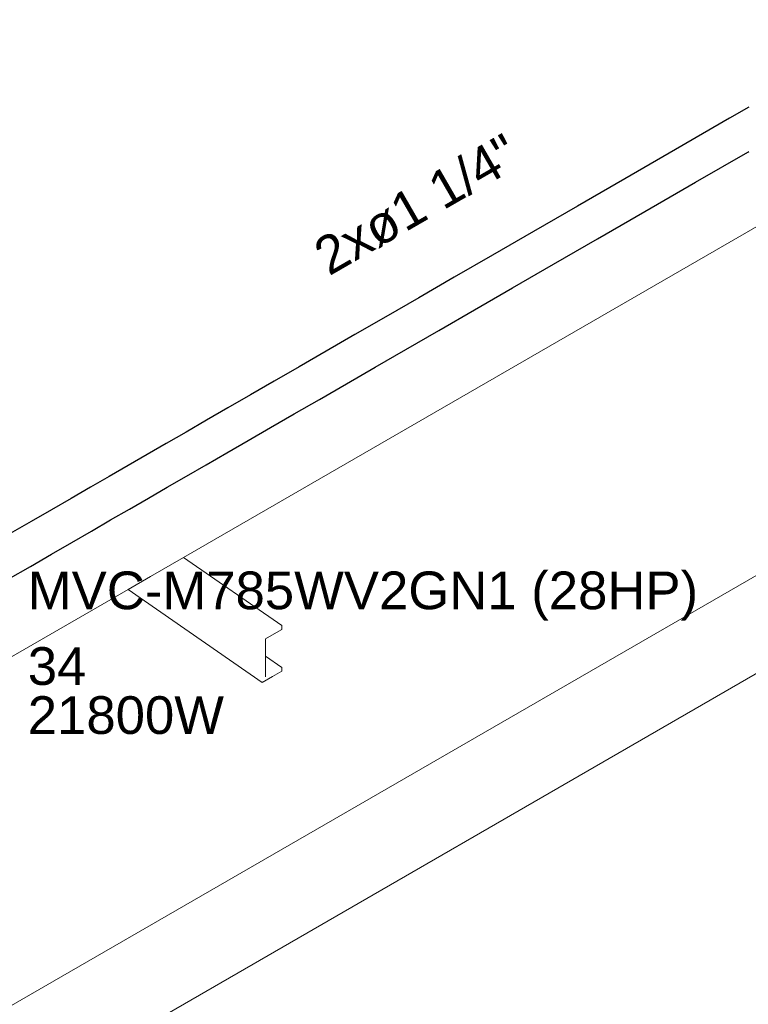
# Model space of a CAD drawing. Header units: millimetres. Extents: x 4480191 to 4481199, y -30324204 to -30323479.
# Tile 128 of 243: x 4480244.37 to 4480248.23, y -30323884.8 to -30323879.58. Entities that reach past the tile are written whole.
import ezdxf

# ---------------------------------------------------------------- set-up
doc = ezdxf.new("R2010")
doc.units = ezdxf.units.MM
doc.linetypes.add('NULL', pattern=[0])
for name, color, linetype, lineweight in [('DI-Elementos externos em corte', 9, 'Continuous', 18), ('DI-Elementos externos em vista', 9, 'Continuous', 5), ('EL-Condutos ARC (Baixa)', 54, 'Continuous', 25), ('EL-Textos conduto ARC', 7, 'Continuous', 9), ('IFC-Parede padrão-Contorno', 44, 'Continuous', 5), ('Textos', 7, 'Continuous', 9)]:
    doc.layers.add(name, color=color, linetype=linetype, lineweight=lineweight)
doc.styles.add('ARIAL', font='arial.ttf')

msp = doc.modelspace()

# ---------------------------------------------------------------- linework, layer by layer
at = {"layer": 'DI-Elementos externos em corte'}
for p, q in [((4480245.2378, -30323882.4353), (4480248.7603, -30323880.4016)), ((4480245.0637, -30323882.5358), (4480245.2378, -30323882.4353)), ((4480244.944, -30323882.605), (4480245.0637, -30323882.5358)), ((4480242.2003, -30323884.1891), (4480244.944, -30323882.605)), ((4480245.7599, -30323882.8065), (4480245.7599, -30323882.797)), ((4480245.7599, -30323882.8171), (4480245.7599, -30323882.8065)), ((4480245.6733, -30323882.8671), (4480245.7189, -30323882.8408)), ((4480245.6733, -30323882.9581), (4480245.6733, -30323882.8671)), ((4480245.7189, -30323882.8408), (4480245.7599, -30323882.8171)), ((4480245.6733, -30323882.9622), (4480245.6733, -30323882.9581)), ((4480245.6733, -30323883.0681), (4480245.6733, -30323882.9622)), ((4480245.7599, -30323883.0276), (4480245.7599, -30323883.0181)), ((4480245.6559, -30323883.0982), (4480245.7108, -30323883.0665)), ((4480245.7108, -30323883.0665), (4480245.7599, -30323883.0382)), ((4480245.7599, -30323883.0382), (4480245.7599, -30323883.0276))]:
    msp.add_line(p, q, dxfattribs=at)
at = {"layer": 'DI-Elementos externos em vista'}
for p, q in [((4480245.7599, -30323882.797), (4480245.2378, -30323882.4353)), ((4480244.944, -30323882.605), (4480245.6559, -30323883.0982)), ((4480245.7599, -30323883.0181), (4480245.6733, -30323882.9581))]:
    msp.add_line(p, q, dxfattribs=at)
at = {"layer": 'EL-Condutos ARC (Baixa)'}
for p, q in [((4480248.2355, -30323880.0474), (4480248.1343, -30323880.1059)), ((4480248.1343, -30323880.1059), (4480247.8464, -30323880.2721)), ((4480247.8464, -30323880.2721), (4480247.5777, -30323880.4272)), ((4480247.9537, -30323880.4455), (4480248.2312, -30323880.2853)), ((4480248.2312, -30323880.2853), (4480248.2355, -30323880.2828)), ((4480247.5777, -30323880.4272), (4480247.3271, -30323880.5719)), ((4480247.685, -30323880.6007), (4480247.9537, -30323880.4455)), ((4480247.3271, -30323880.5719), (4480247.0937, -30323880.7067)), ((4480247.4344, -30323880.7454), (4480247.685, -30323880.6007)), ((4480247.0937, -30323880.7067), (4480246.8763, -30323880.8322)), ((4480247.2009, -30323880.8801), (4480247.4344, -30323880.7454)), ((4480246.8763, -30323880.8322), (4480246.6739, -30323880.949)), ((4480246.9835, -30323881.0056), (4480247.2009, -30323880.8801)), ((4480246.6739, -30323880.949), (4480246.4856, -30323881.0577)), ((4480246.7812, -30323881.1225), (4480246.9835, -30323881.0056)), ((4480246.4856, -30323881.0577), (4480246.3103, -30323881.1589)), ((4480246.5929, -30323881.2312), (4480246.7812, -30323881.1225)), ((4480246.3103, -30323881.1589), (4480246.147, -30323881.2532)), ((4480246.4176, -30323881.3324), (4480246.5929, -30323881.2312)), ((4480246.147, -30323881.2532), (4480245.9945, -30323881.3413)), ((4480245.9945, -30323881.3413), (4480245.852, -30323881.4236)), ((4480246.2542, -30323881.4267), (4480246.4176, -30323881.3324)), ((4480245.852, -30323881.4236), (4480245.7183, -30323881.5007)), ((4480246.1018, -30323881.5147), (4480246.2542, -30323881.4267)), ((4480245.7183, -30323881.5007), (4480245.5925, -30323881.5734)), ((4480245.9593, -30323881.597), (4480246.1018, -30323881.5147)), ((4480245.5925, -30323881.5734), (4480245.4735, -30323881.6421)), ((4480245.8256, -30323881.6742), (4480245.9593, -30323881.597)), ((4480245.4735, -30323881.6421), (4480245.3602, -30323881.7075)), ((4480245.3602, -30323881.7075), (4480245.2517, -30323881.7701)), ((4480245.6998, -30323881.7468), (4480245.8256, -30323881.6742)), ((4480245.2517, -30323881.7701), (4480245.1469, -30323881.8306)), ((4480245.5807, -30323881.8156), (4480245.6998, -30323881.7468)), ((4480245.4675, -30323881.8809), (4480245.5807, -30323881.8156)), ((4480245.1469, -30323881.8306), (4480245.0448, -30323881.8896)), ((4480245.0448, -30323881.8896), (4480244.9443, -30323881.9476)), ((4480245.359, -30323881.9436), (4480245.4675, -30323881.8809)), ((4480244.9443, -30323881.9476), (4480244.8445, -30323882.0052)), ((4480245.2542, -30323882.0041), (4480245.359, -30323881.9436)), ((4480244.8445, -30323882.0052), (4480244.7442, -30323882.0631)), ((4480245.152, -30323882.0631), (4480245.2542, -30323882.0041)), ((4480244.7442, -30323882.0631), (4480244.6425, -30323882.1219)), ((4480245.0516, -30323882.1211), (4480245.152, -30323882.0631)), ((4480244.6425, -30323882.1219), (4480244.5383, -30323882.182)), ((4480244.9517, -30323882.1787), (4480245.0516, -30323882.1211)), ((4480244.5383, -30323882.182), (4480244.4306, -30323882.2442)), ((4480244.8515, -30323882.2366), (4480244.9517, -30323882.1787)), ((4480244.7498, -30323882.2953), (4480244.8515, -30323882.2366)), ((4480244.4306, -30323882.2442), (4480244.3184, -30323882.309)), ((4480244.6456, -30323882.3555), (4480244.7498, -30323882.2953)), ((4480244.5379, -30323882.4176), (4480244.6456, -30323882.3555)), ((4480244.4257, -30323882.4824), (4480244.5379, -30323882.4176)), ((4480244.3079, -30323882.5504), (4480244.4257, -30323882.4824))]:
    msp.add_line(p, q, dxfattribs=at)
at = {"layer": 'IFC-Parede padrão-Contorno', "color": 8, "lineweight": 5}
for p, q in [((4480253.38, -30323879.5836), (4480203.1094, -30323908.6074)), ((4480253.38, -30323879.5836), (4480238.4843, -30323888.1837)), ((4480253.38, -30323880.1036), (4480212.9377, -30323903.453))]:
    msp.add_line(p, q, dxfattribs=at)

# ---------------------------------------------------------------- texts
at = {"layer": 'EL-Textos conduto ARC', "linetype": 'NULL', "insert": (4480246.5258, -30323880.6532), "char_height": 0.2, "width": 2.372561, "attachment_point": 8, "rotation": 30.0001, "line_spacing_factor": 0.6, "style": 'ARIAL'}
msp.add_mtext('2xø1 1/4"', dxfattribs=at)
at = {"layer": 'Textos', "linetype": 'NULL', "char_height": 0.2, "attachment_point": 7, "line_spacing_factor": 0.6, "style": 'ARIAL'}
for s, insert, width in [('MVC-M785WV2GN1 (28HP)', (4480244.4121, -30323882.77), 7.110671), ('34', (4480244.4121, -30323883.114), 0.621341), ('21800W', (4480244.4121, -30323883.374), 2.080793)]:
    msp.add_mtext(s, dxfattribs=dict(at, insert=insert, width=width))

doc.saveas('drawing.dxf')
